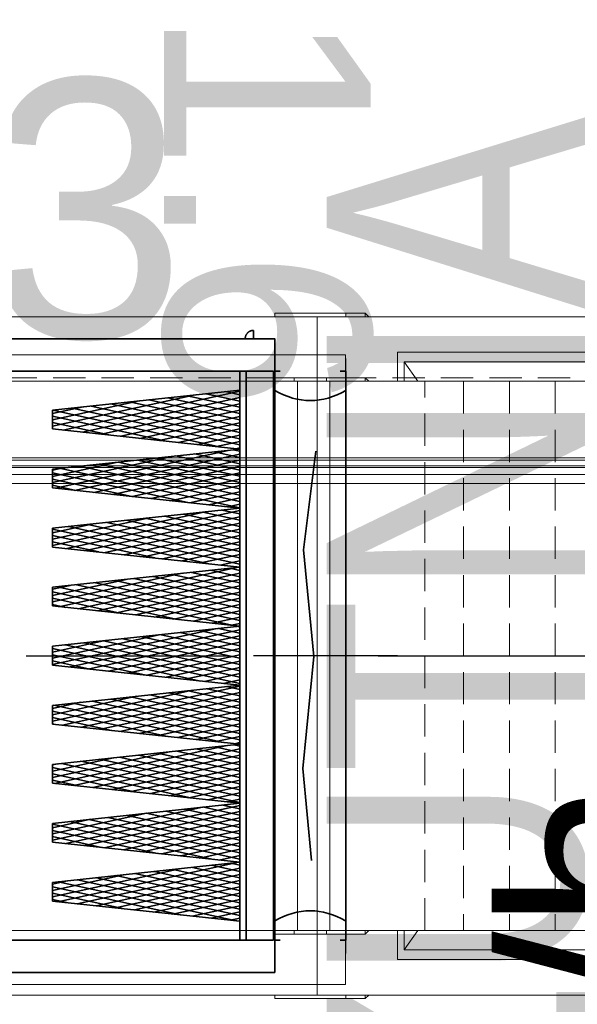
# Model space of a CAD drawing. Header units: millimetres. Extents: x -148444 to 51443, y -4810 to 453290.
# Tile 196 of 256: x 34314 to 35176, y 9487 to 11011. Entities that reach past the tile are written whole.
import ezdxf

# ---------------------------------------------------------------- set-up
doc = ezdxf.new("R2010")
doc.units = ezdxf.units.MM
doc.header["$XCLIPFRAME"] = 2
doc.linetypes.add('DASHDOT', pattern=[1, 0.5, -0.25, 0, -0.25])
doc.linetypes.add('DASHED', pattern=[0.75, 0.5, -0.25])
for name, color, linetype in [('#klimartzacja', 8, 'Continuous'), ('FLUID-W3', 8, 'Continuous'), ('FLUID-W3-150-ARRDU', 8, 'Continuous'), ('FLUID-W3-150-ARRGR', 8, 'Continuous'), ('FLUID-W3-INS', 8, 'Continuous'), ('IPHandle', 8, 'Continuous'), ('Konstrukcja - Dach', 8, 'Continuous'), ('Konstrukcja - Siatka mod', 8, 'Continuous'), ('kontury', 8, 'Continuous')]:
    doc.layers.add(name, color=color, linetype=linetype)
doc.styles.add('STYL_AUTOMATYCZNY_1', font='arial.ttf')
doc.styles.add('STYL_AUTOMATYCZNY_13', font='arial.ttf', dxfattribs={"width": 0.8})
picture_1 = doc.add_image_def('image3.bmp', size_in_pixel=(1540, 807))

msp = doc.modelspace()

# ---------------------------------------------------------------- linework, layer by layer
at = {"color": 8, "linetype": 'Continuous', "lineweight": 35, "ltscale": 100}
for p, q in [((34708.3, 10517.2), (33216.3, 10517.2)), ((34708.3, 10467.2), (34708.3, 10517.2)), ((34706.3, 10467.2), (33218.3, 10467.2)), ((34706.3, 10467.2), (34706.3, 9586.2)), ((34708.3, 10467.2), (34708.3, 9586.2)), ((34585.1, 10430.4), (34364.3, 10381.9)), ((34654.3, 10435.9), (34381.2, 10375.9)), ((34654.3, 10426.2), (34410.8, 10372.7)), ((34543.1, 10425.9), (34654.3, 10401.4)), ((34572.8, 10429), (34654.3, 10411.1)), ((34602.4, 10432.2), (34654.3, 10420.8)), ((34632.1, 10435.4), (34654.3, 10430.5)), ((34708.3, 10437.2), (34706.3, 10437.2)), ((34498.5, 10421.1), (34364.3, 10391.6)), ((34411.9, 10411.7), (34364.3, 10401.3)), ((34394.8, 10409.9), (34654.3, 10352.9)), ((34424.5, 10413.1), (34654.3, 10362.6)), ((34654.3, 10416.4), (34440.5, 10369.5)), ((34454.1, 10416.3), (34654.3, 10372.3)), ((34483.8, 10419.5), (34654.3, 10382)), ((34513.4, 10422.7), (34654.3, 10391.7)), ((34364.3, 10397.2), (34538.2, 10359)), ((34365.1, 10406.7), (34624.9, 10349.6)), ((34654.3, 10406.7), (34470.2, 10366.3)), ((34654.3, 10397), (34499.8, 10363.1)), ((34364.3, 10387.5), (34451.6, 10368.3)), ((34654.3, 10387.3), (34529.5, 10359.9)), ((34364.3, 10377.7), (34365, 10377.6)), ((34654.3, 10377.6), (34559.2, 10356.7)), ((34654.3, 10367.9), (34588.8, 10353.5)), ((34654.3, 10358.2), (34618.5, 10350.3)), ((34654.3, 10348.5), (34648.1, 10347.1)), ((34549.7, 10335.2), (34364.3, 10294.5)), ((34636.3, 10344.5), (34369, 10285.8)), ((34654.3, 10338.8), (34398.7, 10282.6)), ((34555.3, 10335.8), (34654.3, 10314)), ((34584.9, 10339), (34654.3, 10323.7)), ((34614.6, 10342.2), (34654.3, 10333.5)), ((34644.2, 10345.4), (34654.3, 10343.2)), ((34463, 10325.9), (34364.3, 10304.2)), ((34406.9, 10319.8), (34654.3, 10265.5)), ((34654.3, 10329.1), (34428.4, 10279.4)), ((34436.6, 10323), (34654.3, 10275.2)), ((34654.3, 10319.4), (34458, 10276.2)), ((34466.3, 10326.2), (34654.3, 10284.9)), ((34495.9, 10329.4), (34654.3, 10294.6)), ((34525.6, 10332.6), (34654.3, 10304.3)), ((34376.4, 10316.5), (34364.3, 10313.9)), ((34364.3, 10309.8), (34573.7, 10263.8)), ((34377.3, 10316.6), (34654.3, 10255.8)), ((34654.3, 10309.6), (34487.7, 10273)), ((34364.3, 10300.1), (34487.1, 10273.1)), ((34364.3, 10290.4), (34400.5, 10282.4)), ((34654.3, 10299.9), (34517.3, 10269.8)), ((34654.3, 10290.2), (34547, 10266.6)), ((34654.3, 10280.5), (34576.7, 10263.5)), ((34654.3, 10270.8), (34606.3, 10260.3)), ((34654.3, 10261.1), (34636, 10257.1)), ((34600.8, 10249.3), (34364.3, 10197.4)), ((34654.3, 10251.4), (34386.5, 10192.6)), ((34654.3, 10241.7), (34416.2, 10189.4)), ((34537.7, 10242.5), (34654.3, 10216.9)), ((34567.4, 10245.7), (34654.3, 10226.6)), ((34597.1, 10248.9), (34654.3, 10236.4)), ((34626.7, 10252.1), (34654.3, 10246.1)), ((34514.2, 10240), (34364.3, 10207.1)), ((34427.5, 10230.7), (34364.3, 10216.8)), ((34389.4, 10226.6), (34654.3, 10168.4)), ((34419.1, 10229.8), (34654.3, 10178.1)), ((34654.3, 10232), (34445.9, 10186.2)), ((34448.8, 10233), (34654.3, 10187.8)), ((34478.4, 10236.2), (34654.3, 10197.5)), ((34508.1, 10239.4), (34654.3, 10207.2)), ((34364.3, 10222.4), (34609.2, 10168.6)), ((34364.3, 10212.7), (34522.6, 10177.9)), ((34654.3, 10222.3), (34475.5, 10183)), ((34654.3, 10212.5), (34505.2, 10179.8)), ((34364.3, 10203), (34436, 10187.2)), ((34654.3, 10202.8), (34534.9, 10176.6)), ((34654.3, 10193.1), (34564.5, 10173.4)), ((34654.3, 10183.4), (34594.2, 10170.2)), ((34654.3, 10173.7), (34623.8, 10167)), ((34565.3, 10154.2), (34364.3, 10110)), ((34652, 10163.5), (34374.4, 10102.5)), ((34654.3, 10154.3), (34404.1, 10099.3)), ((34549.9, 10152.5), (34654.3, 10129.6)), ((34579.6, 10155.7), (34654.3, 10139.3)), ((34609.2, 10158.9), (34654.3, 10149)), ((34638.9, 10162.1), (34654.3, 10158.7)), ((34654.3, 10164), (34653.5, 10163.8)), ((34478.7, 10144.8), (34364.3, 10119.7)), ((34392, 10135.5), (34364.3, 10129.4)), ((34401.6, 10136.5), (34654.3, 10081)), ((34431.2, 10139.7), (34654.3, 10090.7)), ((34654.3, 10144.6), (34433.7, 10096.1)), ((34460.9, 10142.9), (34654.3, 10100.4)), ((34654.3, 10134.9), (34463.4, 10092.9)), ((34490.6, 10146.1), (34654.3, 10110.1)), ((34520.2, 10149.3), (34654.3, 10119.8)), ((34364.3, 10125.3), (34558.1, 10082.7)), ((34371.9, 10133.3), (34644.7, 10073.4)), ((34654.3, 10125.2), (34493, 10089.7)), ((34364.3, 10115.6), (34471.4, 10092.1)), ((34364.3, 10105.9), (34384.8, 10101.4)), ((34654.3, 10115.5), (34522.7, 10086.5)), ((34654.3, 10105.7), (34552.4, 10083.3)), ((34654.3, 10096), (34582, 10080.2)), ((34654.3, 10086.3), (34611.7, 10077)), ((34654.3, 10076.6), (34641.4, 10073.8)), ((34616.5, 10068.3), (34364.3, 10012.9)), ((34529.8, 10059), (34364.3, 10022.6)), ((34654.3, 10066.9), (34391.9, 10009.3)), ((34532.4, 10059.2), (34654.3, 10032.5)), ((34562, 10062.4), (34654.3, 10042.2)), ((34591.7, 10065.6), (34654.3, 10051.9)), ((34621.4, 10068.8), (34654.3, 10061.6)), ((34651, 10072), (34654.3, 10071.3)), ((34443.2, 10049.6), (34364.3, 10032.3)), ((34384.1, 10043.3), (34654.3, 9983.9)), ((34413.7, 10046.5), (34654.3, 9993.6)), ((34654.3, 10057.2), (34421.6, 10006.1)), ((34443.4, 10049.7), (34654.3, 10003.3)), ((34654.3, 10047.5), (34451.2, 10002.9)), ((34473.1, 10052.9), (34654.3, 10013)), ((34502.7, 10056.1), (34654.3, 10022.7)), ((34364.3, 10037.9), (34593.6, 9987.5)), ((34364.3, 10028.2), (34506.9, 9996.9)), ((34654.3, 10037.8), (34480.9, 9999.7)), ((34654.3, 10028.1), (34510.6, 9996.5)), ((34364.3, 10018.5), (34420.3, 10006.2)), ((34654.3, 10018.4), (34540.2, 9993.3)), ((34654.3, 10008.6), (34569.9, 9990.1)), ((34654.3, 9998.9), (34599.5, 9986.9)), ((34654.3, 9989.2), (34629.2, 9983.7)), ((34581, 9973.1), (34364.3, 9925.5)), ((34654.3, 9979.5), (34379.8, 9919.2)), ((34654.3, 9969.8), (34409.4, 9916)), ((34544.5, 9969.2), (34654.3, 9945.1)), ((34574.2, 9972.4), (34654.3, 9954.8)), ((34603.9, 9975.6), (34654.3, 9964.5)), ((34633.5, 9978.8), (34654.3, 9974.2)), ((34494.3, 9963.8), (34364.3, 9935.2)), ((34407.7, 9954.5), (34364.3, 9944.9)), ((34396.2, 9953.2), (34654.3, 9896.5)), ((34425.9, 9956.4), (34654.3, 9906.2)), ((34654.3, 9960.1), (34439.1, 9912.8)), ((34455.5, 9959.6), (34654.3, 9915.9)), ((34485.2, 9962.8), (34654.3, 9925.7)), ((34514.9, 9966), (34654.3, 9935.4)), ((34364.3, 9940.8), (34542.4, 9901.7)), ((34366.6, 9950), (34629.1, 9892.4)), ((34654.3, 9950.4), (34468.7, 9909.6)), ((34654.3, 9940.7), (34498.4, 9906.4)), ((34364.3, 9931.1), (34455.8, 9911)), ((34364.3, 9921.4), (34369.1, 9920.3)), ((34654.3, 9931), (34528.1, 9903.2)), ((34654.3, 9921.3), (34557.7, 9900)), ((34654.3, 9911.6), (34587.4, 9896.8)), ((34654.3, 9901.8), (34617, 9893.7)), ((34654.3, 9892.1), (34646.7, 9890.5)), ((34545.5, 9877.9), (34364.3, 9838.1)), ((34632.1, 9887.3), (34367.6, 9829.1)), ((34654.3, 9882.4), (34397.3, 9825.9)), ((34527, 9875.9), (34654.3, 9848)), ((34556.7, 9879.1), (34654.3, 9857.7)), ((34586.3, 9882.3), (34654.3, 9867.4)), ((34616, 9885.5), (34654.3, 9877.1)), ((34645.7, 9888.7), (34654.3, 9886.8)), ((34458.8, 9868.6), (34364.3, 9847.8)), ((34408.4, 9863.2), (34654.3, 9809.1)), ((34654.3, 9872.7), (34426.9, 9822.8)), ((34438, 9866.4), (34654.3, 9818.9)), ((34654.3, 9863), (34456.6, 9819.6)), ((34467.7, 9869.6), (34654.3, 9828.6)), ((34497.4, 9872.8), (34654.3, 9838.3)), ((34372.2, 9859.3), (34364.3, 9857.5)), ((34364.3, 9853.4), (34577.9, 9806.5)), ((34378.7, 9860), (34654.3, 9799.4)), ((34654.3, 9853.3), (34486.2, 9816.4)), ((34364.3, 9843.7), (34491.3, 9815.8)), ((34364.3, 9834), (34404.6, 9825.2)), ((34654.3, 9843.6), (34515.9, 9813.2)), ((34654.3, 9833.9), (34545.6, 9810)), ((34654.3, 9824.2), (34575.2, 9806.8)), ((34654.3, 9814.5), (34604.9, 9803.6)), ((34654.3, 9804.7), (34634.6, 9800.4)), ((34596.6, 9792.1), (34364.3, 9741)), ((34654.3, 9795), (34385.1, 9735.9)), ((34654.3, 9785.3), (34414.8, 9732.7)), ((34539.2, 9785.9), (34654.3, 9760.6)), ((34568.8, 9789.1), (34654.3, 9770.3)), ((34598.5, 9792.3), (34654.3, 9780)), ((34628.2, 9795.5), (34654.3, 9789.7)), ((34510, 9782.7), (34364.3, 9750.7)), ((34423.3, 9773.4), (34364.3, 9760.5)), ((34390.9, 9769.9), (34654.3, 9712)), ((34420.5, 9773.1), (34654.3, 9721.8)), ((34654.3, 9775.6), (34444.4, 9729.5)), ((34450.2, 9776.3), (34654.3, 9731.5)), ((34479.8, 9779.5), (34654.3, 9741.2)), ((34509.5, 9782.7), (34654.3, 9750.9)), ((34364.3, 9766), (34613.4, 9711.3)), ((34364.3, 9756.3), (34526.8, 9720.6)), ((34654.3, 9765.9), (34474.1, 9726.3)), ((34654.3, 9756.2), (34503.8, 9723.1)), ((34364.3, 9746.6), (34440.1, 9730)), ((34654.3, 9746.5), (34533.4, 9719.9)), ((34654.3, 9736.8), (34563.1, 9716.7)), ((34654.3, 9727.1), (34592.7, 9713.5)), ((34654.3, 9717.4), (34622.4, 9710.4)), ((34561.1, 9696.9), (34364.3, 9653.6)), ((34647.8, 9706.2), (34373, 9645.8)), ((34654.3, 9697.9), (34402.6, 9642.6)), ((34551.3, 9695.8), (34654.3, 9673.2)), ((34581, 9699), (34654.3, 9682.9)), ((34610.6, 9702.2), (34654.3, 9692.6)), ((34640.3, 9705.4), (34654.3, 9702.3)), ((34654.3, 9707.7), (34652.1, 9707.2)), ((34474.5, 9687.6), (34364.3, 9663.4)), ((34387.8, 9678.2), (34364.3, 9673.1)), ((34403, 9679.9), (34654.3, 9624.7)), ((34654.3, 9688.2), (34432.3, 9639.5)), ((34432.7, 9683.1), (34654.3, 9634.4)), ((34654.3, 9678.5), (34461.9, 9636.3)), ((34462.3, 9686.3), (34654.3, 9644.1)), ((34492, 9689.4), (34654.3, 9653.8)), ((34521.7, 9692.6), (34654.3, 9663.5)), ((34364.3, 9669), (34562.3, 9625.5)), ((34373.4, 9676.7), (34648.9, 9616.1)), ((34654.3, 9668.8), (34491.6, 9633.1)), ((34364.3, 9659.2), (34475.6, 9634.8)), ((34364.3, 9649.5), (34389, 9644.1)), ((34654.3, 9659.1), (34521.3, 9629.9)), ((34654.3, 9649.4), (34550.9, 9626.7)), ((34654.3, 9639.7), (34580.6, 9623.5)), ((34654.3, 9630), (34610.3, 9620.3)), ((34654.3, 9620.3), (34639.9, 9617.1)), ((34708.3, 9616.2), (34706.3, 9616.2)), ((34706.3, 9586.2), (33218.3, 9586.2)), ((34708.3, 9586.2), (34708.3, 9536.2)), ((34708.3, 9536.2), (33216.3, 9536.2))]:
    msp.add_line(p, q, dxfattribs=at)
at = {"color": 8, "linetype": 'Continuous', "lineweight": 35, "ltscale": 100, "flags": 128}
msp.add_lwpolyline([(34708.3, 9536.2), (33216.3, 9536.2), (33216.3, 10517.2), (34708.3, 10517.2)], close=True, dxfattribs=at)
for points in [[(34716.9, 10467.2), (34708.3, 10467.2), (34708.3, 9586.2), (34716.9, 9586.2)], [(34809.7, 10467.2), (34818.3, 10467.2), (34818.3, 9586.2), (34809.7, 9586.2)], [(34765.4, 9709.9), (34751.8, 9852.2), (34768.6, 10025.4), (34752.9, 10190.4), (34771.7, 10343)]]:
    msp.add_lwpolyline(points, dxfattribs=at)
at = {"color": 8, "linetype": 'Continuous', "lineweight": 35, "ltscale": 100}
for centre, start_param, end_param in [((34763.4, 10803.5), 5.996277, 6.570093), ((34763.2, 9249.9), 2.854685, 3.428501)]:
    msp.add_ellipse(centre, major_axis=(0, -381.9), ratio=0.507675, start_param=start_param, end_param=end_param, dxfattribs=at)
at = {"layer": 'FLUID-W3', "color": 8, "linetype": 'Continuous', "lineweight": 18, "ltscale": 100}
for p, q in [((34708.3, 10486.9), (34708.3, 10451.4)), ((34818.3, 10486.9), (34818.3, 10451.4)), ((34818.3, 10486.9), (34818.3, 10451.4)), ((34908.7, 10481.4), (35453.1, 10481.4)), ((34908.7, 10451.4), (34908.7, 10481.4)), ((34738.3, 10456.9), (34738.3, 10451.4)), ((34788.3, 10456.9), (34788.3, 10451.4)), ((34848.3, 10451.4), (34848.3, 10456.9)), ((34848.3, 10456.9), (34848.3, 10451.4)), ((34743.8, 10451.4), (34743.8, 9601.4)), ((34793.8, 10451.4), (34793.8, 9601.4)), ((34793.8, 10451.4), (34793.8, 9601.4)), ((35396.5, 10451.4), (34929.9, 10451.4)), ((34708.3, 9601.4), (34708.3, 9565.9)), ((34738.3, 9601.4), (34738.3, 9595.9)), ((34788.3, 9601.4), (34788.3, 9595.9)), ((34818.3, 9601.4), (34818.3, 9565.9)), ((34818.3, 9601.4), (34818.3, 9565.9)), ((34848.3, 9595.9), (34848.3, 9601.4)), ((34848.3, 9601.4), (34848.3, 9595.9)), ((34908.7, 9571.4), (34908.7, 9601.4)), ((34929.9, 9601.4), (35396.5, 9601.4)), ((35453.1, 9571.4), (34908.7, 9571.4))]:
    msp.add_line(p, q, dxfattribs=at)
at = {"layer": 'FLUID-W3', "color": 8, "linetype": 'Continuous', "lineweight": 0, "ltscale": 100}
for p, q in [((34898.1, 10451.4), (34898.1, 10496.4)), ((34898.1, 10496.4), (35463.7, 10496.4)), ((34908.7, 10481.4), (34929.9, 10451.4)), ((34708.3, 10456.9), (34818.3, 10456.9)), ((34818.3, 10456.9), (34848.3, 10456.9)), ((34848.3, 10456.9), (34854.1, 10451.4)), ((34773.8, 10451.4), (34273.8, 10451.4)), ((34793.8, 10451.4), (34773.8, 10451.4)), ((34823.8, 10451.4), (34793.8, 10451.4)), ((34823.8, 10451.4), (35327.9, 10451.4)), ((34273.8, 9601.4), (34773.8, 9601.4)), ((34793.8, 9601.4), (34773.8, 9601.4)), ((34823.8, 9601.4), (34793.8, 9601.4)), ((34823.8, 9601.4), (35327.9, 9601.4)), ((34848.3, 9595.9), (34854.1, 9601.4)), ((34898.1, 9556.4), (34898.1, 9601.4)), ((34908.7, 9571.4), (34929.9, 9601.4)), ((34708.3, 9595.9), (34818.3, 9595.9)), ((34818.3, 9595.9), (34848.3, 9595.9)), ((35463.7, 9556.4), (34898.1, 9556.4))]:
    msp.add_line(p, q, dxfattribs=at)
at = {"layer": 'FLUID-W3', "color": 8, "linetype": 'DASHED', "lineweight": 18, "ltscale": 100}
for p, q in [((34940.5, 9601.4), (34940.5, 10451.4)), ((35000.6, 10451.4), (35000.6, 9601.4)), ((35071.3, 10451.4), (35071.3, 9601.4)), ((35142, 10451.4), (35142, 9601.4))]:
    msp.add_line(p, q, dxfattribs=at)
at = {"layer": 'FLUID-W3-150-ARRDU', "color": 8, "linetype": 'Continuous', "lineweight": 25, "ltscale": 100, "flags": 128}
for points in [[(34323.8, 10026.4), (34638.8, 10026.4)], [(34868.3, 10026.4), (35183.3, 10026.4)], [(35118.3, 10026.4), (35433.3, 10026.4)]]:
    msp.add_lwpolyline(points, dxfattribs=at)
at = {"layer": 'FLUID-W3-150-ARRGR', "color": 8, "linetype": 'Continuous', "lineweight": 25, "ltscale": 100, "flags": 128}
msp.add_lwpolyline([(34898.1, 10026.4), (34675.3, 10026.4)], dxfattribs=at)
at = {"layer": 'FLUID-W3-INS', "color": 8, "linetype": 'Continuous', "lineweight": 13, "ltscale": 100}
for p, q in [((34273.8, 10551.4), (34773.8, 10551.4)), ((34708.3, 10556.9), (34818.3, 10556.9)), ((34708.3, 10556.9), (34708.3, 10551.4)), ((34773.8, 9501.4), (34773.8, 10551.4)), ((34773.8, 10551.4), (35327.9, 10551.4)), ((34773.8, 9501.4), (34773.8, 10551.4)), ((34818.3, 10556.9), (34818.3, 10551.4)), ((34818.3, 10556.9), (34818.3, 10551.4)), ((34818.3, 10556.9), (34848.3, 10556.9)), ((34848.3, 10556.9), (34854.1, 10551.4)), ((34848.3, 10551.4), (34848.3, 10556.9)), ((34773.8, 9501.4), (34273.8, 9501.4)), ((34708.3, 9501.4), (34708.3, 9495.9)), ((34818.3, 9495.9), (34708.3, 9495.9)), ((35327.9, 9501.4), (34773.8, 9501.4)), ((34818.3, 9501.4), (34818.3, 9495.9)), ((34818.3, 9501.4), (34818.3, 9495.9)), ((34848.3, 9495.9), (34818.3, 9495.9)), ((34848.3, 9495.9), (34848.3, 9501.4)), ((34848.3, 9495.9), (34854.1, 9501.4))]:
    msp.add_line(p, q, dxfattribs=at)
at = {"layer": 'IPHandle', "color": 8, "linetype": 'Continuous', "lineweight": 35, "ltscale": 100}
msp.add_line((34675.6, 10517.2), (34675.6, 10530.2), dxfattribs=at)
at = {"layer": 'IPHandle', "color": 8, "linetype": 'DASHDOT', "lineweight": 35, "ltscale": 100}
msp.add_arc((34675.6, 10517.2), 13, 90, 180, dxfattribs=at)
at = {"layer": 'Konstrukcja - Dach', "color": 8, "linetype": 'Continuous', "lineweight": 13, "ltscale": 100, "flags": 128}
for points in [[(23972.5, 10320.5), (36428, 10320.5)], [(23972.8, 10320.5), (36428.3, 10320.5)], [(23980.1, 10332.7), (36428, 10332.7)], [(23980.1, 10318.2), (36428, 10318.2)], [(23980.5, 10329.5), (36428.3, 10329.5)], [(23980.5, 10318.2), (36428.3, 10318.2)], [(23972.5, 10306.9), (36428, 10306.9)], [(23972.8, 10306.9), (36428.3, 10306.9)], [(36428, 10306.9), (27788, 10306.9)], [(36428, 10306.9), (27788, 10306.9)], [(36428.3, 10306.9), (27788.3, 10306.9)], [(36428.3, 10306.9), (27788.3, 10306.9)], [(36428, 10293.3), (27788, 10293.3)], [(36428, 10293.3), (27788, 10293.3)], [(36428.3, 10293.3), (27788.3, 10293.3)], [(36428.3, 10293.3), (27788.3, 10293.3)]]:
    msp.add_lwpolyline(points, dxfattribs=at)
at = {"layer": 'Konstrukcja - Siatka mod', "color": 8, "linetype": 'DASHED', "lineweight": 13, "ltscale": 100}
msp.add_line((7290.5, 10456.9), (36735, 10456.9), dxfattribs=at)
at = {"layer": 'kontury', "color": 8, "linetype": 'Continuous', "lineweight": 35, "ltscale": 100}
for p, q in [((34664.3, 10467.2), (34654.3, 10467.2)), ((34654.3, 10467.2), (34654.3, 9586.2)), ((34664.3, 10467.2), (34664.3, 9586.2)), ((34664.3, 9586.2), (34664.3, 10467.2)), ((34364.3, 10406.6), (34654.3, 10437.8)), ((34654.3, 10437.8), (34654.3, 10346.5)), ((34364.3, 10377.7), (34364.3, 10406.6)), ((34654.3, 10346.5), (34364.3, 10377.7)), ((34364.3, 10315.2), (34654.3, 10346.5)), ((34654.3, 10346.5), (34654.3, 10255.1)), ((34364.3, 10286.3), (34364.3, 10315.2)), ((34654.3, 10255.1), (34364.3, 10286.3)), ((34364.3, 10223.9), (34654.3, 10255.1)), ((34654.3, 10255.1), (34654.3, 10163.7)), ((34364.3, 10194.9), (34364.3, 10223.9)), ((34654.3, 10163.7), (34364.3, 10194.9)), ((34364.3, 10132.5), (34654.3, 10163.7)), ((34654.3, 10163.7), (34654.3, 10072.4)), ((34364.3, 10103.6), (34364.3, 10132.5)), ((34654.3, 10072.4), (34364.3, 10103.6)), ((34364.3, 10041.2), (34654.3, 10072.4)), ((34654.3, 10072.4), (34654.3, 9981)), ((34364.3, 10012.2), (34364.3, 10041.2)), ((34654.3, 9981), (34364.3, 10012.2)), ((34364.3, 9949.8), (34654.3, 9981)), ((34654.3, 9981), (34654.3, 9889.6)), ((34364.3, 9920.9), (34364.3, 9949.8)), ((34654.3, 9889.6), (34364.3, 9920.9)), ((34364.3, 9858.4), (34654.3, 9889.6)), ((34654.3, 9889.6), (34654.3, 9798.3)), ((34364.3, 9829.5), (34364.3, 9858.4)), ((34654.3, 9798.3), (34364.3, 9829.5)), ((34364.3, 9767.1), (34654.3, 9798.3)), ((34654.3, 9798.3), (34654.3, 9706.9)), ((34364.3, 9738.1), (34364.3, 9767.1)), ((34654.3, 9706.9), (34364.3, 9738.1)), ((34364.3, 9675.7), (34654.3, 9706.9)), ((34654.3, 9706.9), (34654.3, 9615.6)), ((34364.3, 9646.8), (34364.3, 9675.7)), ((34654.3, 9615.6), (34364.3, 9646.8)), ((34654.3, 9586.2), (34664.3, 9586.2))]:
    msp.add_line(p, q, dxfattribs=at)

# ---------------------------------------------------------------- texts
at = {"layer": '#klimartzacja', "color": 8, "linetype": 'Continuous', "lineweight": 35, "insert": (34477.3, 11897.3), "char_height": 320, "attachment_point": 7, "rotation": 270, "style": 'STYL_AUTOMATYCZNY_1'}
msp.add_mtext('\\A1;{\\pql;\\fArial|b0|i0|c238|p0;\\W1.000000;1.6, 1.6}', dxfattribs=at)
at = {"color": 8, "linetype": 'Continuous', "lineweight": 35, "insert": (33734, 10919), "char_height": 400, "attachment_point": 1, "style": 'STYL_AUTOMATYCZNY_1'}
msp.add_mtext('\\A1;{\\pql;\\fArial|b0|i0|c238|p0;\\W1.000000;W3}', dxfattribs=at)
at = {"color": 8, "linetype": 'Continuous', "lineweight": 35, "insert": (34788.5, 8204.1), "char_height": 400, "attachment_point": 1, "rotation": 90, "style": 'STYL_AUTOMATYCZNY_13'}
msp.add_mtext('\\A1;{\\pql;\\fArial|b0|i0|c238|p0;\\W0.800000;WYRZUTNIA}', dxfattribs=at)
at = {"layer": 'FLUID-W3-150-ARRGR', "color": 8, "linetype": 'Continuous', "lineweight": 35, "insert": (35439, 8901.4), "char_height": 300, "attachment_point": 5, "rotation": 90, "line_spacing_factor": 0.907426, "style": 'STYL_AUTOMATYCZNY_1'}
msp.add_mtext('\\A1;{\\pqc;\\fArial|b0|i0|c238|p0;\\W1.000000;1550 m\\fArial|b0|i0|c238|p0;\\H0.500000x;\\W1.000000;3\\fArial|b0|i0|c238|p0;\\H2.000000x;\\W1.000000;/h\\P\\pqc;\\fArial|b0|i0|c238|p0;\\W1.000000;850 x 710}', dxfattribs=at)

# ---------------------------------------------------------------- pictures from other files: only their frames are drawn
at = {"color": 8, "lineweight": 13}
image = msp.add_image(picture_1, insert=(32958, 9517.7), size_in_units=(1860, 974.5), dxfattribs=at)
image.set_boundary_path([(-0.5, -0.5), (1539.5, 806.5)])

doc.saveas('drawing.dxf')
